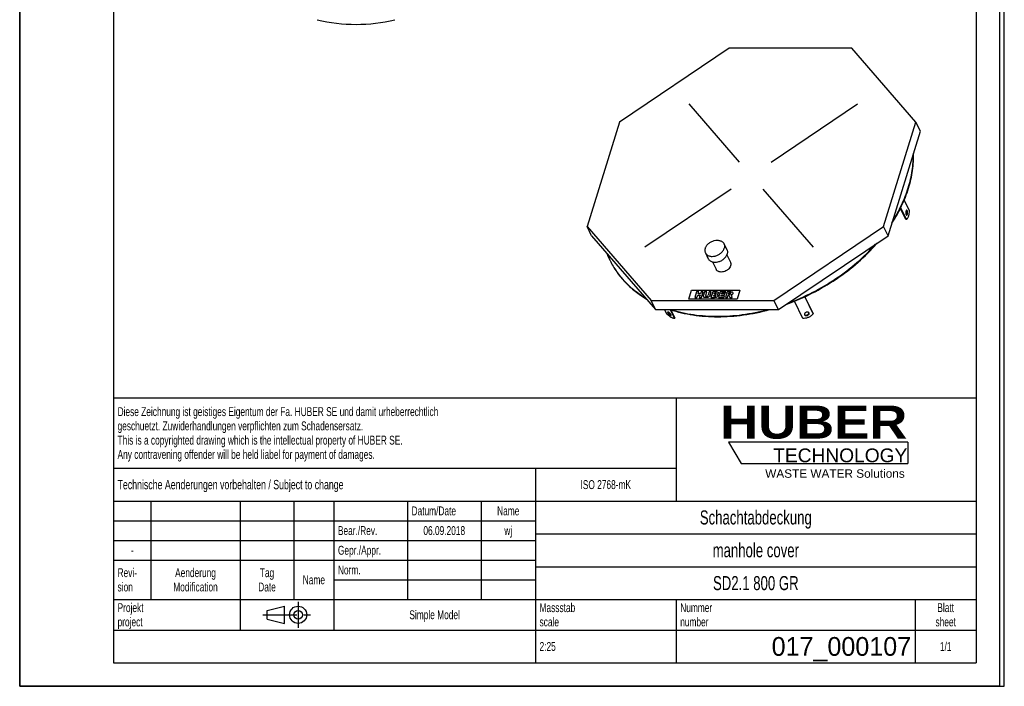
# Model space of a CAD drawing. Header units: millimetres. Extents: x 0 to 2625, y 0 to 3712.
# Tile 1 of 2: x 0 to 2625, y 0 to 1777. Entities that reach past the tile are written whole.
import ezdxf

# ---------------------------------------------------------------- set-up
doc = ezdxf.new("R2010")
doc.units = ezdxf.units.MM
doc.header["$LTSCALE"] = 242
doc.linetypes.add('CENTER', pattern=[0.6, 0.375, -0.075, 0.075, -0.075])
doc.layers.get('0').update_dxf_attribs({"linetype": 'CONTINUOUS'})
for name, color, linetype in [('_ACHSEN', 7, 'CONTINUOUS'), ('_KURVEN', 7, 'CONTINUOUS'), ('_ZEICHNUNGSELEM', 7, 'CONTINUOUS'), ('HUBER_Logo_BL0', 7, 'CONTINUOUS')]:
    doc.layers.add(name, color=color, linetype=linetype)
doc.styles.get("Standard").update_dxf_attribs({"font": 'txt', "width": 0.7})
doc.styles.add('TEXTSTYLE_2', font='ariblk.ttf')
doc.styles.add('TEXTSTYLE_3', font='arial.ttf')
doc.styles.add('TEXTSTYLE_5', font='txt')

# ---------------------------------------------------------------- blocks, each defined once
blk = doc.blocks.new('HUBER_LOGO_BL0', base_point=(2132.2, 631))
at = {"layer": 'HUBER_Logo_BL0', "color": 5, "linetype": 'Continuous'}
for p, q in [((2367.8, 650.3), (1889.7, 650.3)), ((1889.7, 650.3), (1923.4, 594.1)), ((2367.8, 650.3), (2367.8, 594.1)), ((1923.4, 594.1), (2367.8, 594.1))]:
    blk.add_line(p, q, dxfattribs=at)
at = {"layer": 'HUBER_Logo_BL0', "color": 2, "linetype": 'Continuous', "attachment_point": 3, "line_spacing_factor": 0.78}
for s, insert, char_height, width, style in [('HUBER\\P\\Farial.ttf;\\H36.5625;TECHNOLOGY ', (2366.4, 747.9), 87.75, 484.59, 'TEXTSTYLE_2'), ('WASTE WATER Solutions', (2359.5, 578.3), 22.5, 371.292, 'TEXTSTYLE_3')]:
    blk.add_mtext(s, dxfattribs=dict(at, insert=insert, char_height=char_height, width=width, style=style))
blk = doc.blocks.new('PROJEKTIONSMETHODE_1_BL1', base_point=(712.5, 190.6))
at = {"color": 2, "linetype": 'Continuous'}
for p, q in [((659.8, 202.1), (705.6, 213.5)), ((705.6, 167.7), (705.6, 213.5)), ((659.8, 179.2), (659.8, 202.1)), ((659.8, 179.2), (705.6, 167.7))]:
    blk.add_line(p, q, dxfattribs=at)
at = {"color": 2, "linetype": 'CENTER'}
for p, q in [((742.3, 225), (742.3, 156.2)), ((648.3, 190.6), (776.7, 190.6))]:
    blk.add_line(p, q, dxfattribs=at)
at = {"color": 2, "linetype": 'Continuous'}
for radius in [22.9, 11.5]:
    blk.add_circle((742.3, 190.6), radius, dxfattribs=at)
blk = doc.blocks.new('*T5')
at = {"color": 3, "linetype": 'Continuous'}
for p, q in [((0, 0), (2300, 0)), ((0, 0), (0, -706.25)), ((1500, 0), (1500, -275)), ((2300, 0), (2300, -706.25)), ((0, -187.5), (1500, -187.5)), ((1125, -187.5), (1125, -706.25)), ((0, -275), (2300, -275)), ((100, -275), (100, -537.5)), ((337.5, -275), (337.5, -618.75)), ((481.25, -275), (481.25, -537.5)), ((587.5, -275), (587.5, -618.75)), ((783.75, -275), (783.75, -537.5)), ((980, -275), (980, -537.5)), ((0, -327.5), (1125, -327.5)), ((1125, -362.5), (2300, -362.5)), ((0, -380), (1125, -380)), ((0, -432.5), (1125, -432.5)), ((1125, -450), (2300, -450)), ((587.5, -485), (1125, -485)), ((0, -537.5), (2300, -537.5)), ((1500, -537.5), (1500, -706.25)), ((2137.5, -537.5), (2137.5, -706.25)), ((0, -618.75), (2300, -618.75)), ((0, -706.25), (2300, -706.25))]:
    blk.add_line(p, q, dxfattribs=at)
at = {"layer": '_ZEICHNUNGSELEM', "color": 2, "linetype": 'Continuous', "line_spacing_factor": 0.96}
for s, insert, char_height, width, attachment_point in [('Diese Zeichnung ist geistiges Eigentum der Fa. HUBER SE und damit urheberrechtlich \\Pgeschuetzt. Zuwiderhandlungen verpflichten zum Schadensersatz.\\PThis is a copyrighted drawing which is the intellectual property of HUBER SE.\\PAny contravening offender will be held liabel for payment of damages.', (10.9375, -24.875), 23.75, 2768.571429, 1), ('Technische Aenderungen vorbehalten / Subject to change', (10.9375, -218.75), 25, 1905.952381, 1), ('ISO 2768-mK', (1312.5, -219.375), 23.75, 416.190476, 2), ('Datum/Date', (794.6875, -289.375), 23.75, 365.297619, 1), ('Name', (1052.5, -289.375), 23.75, 158.333333, 2), ('Schachtabdeckung', (1712.5, -300), 37.5, 850, 2), ('Bear./Rev.', (598.4375, -341.875), 23.75, 340.416667, 1), ('wj', (1052.5, -341.875), 23.75, 80.297619, 2), ('06.09.2018', (881.875, -341.875), 23.75, 351.72619, 2), ('Gepr./Appr.', (598.4375, -394.375), 23.75, 374.345238, 1), ('manhole cover', (1712.5, -387.5), 37.5, 705.357143, 2), ('-', (50, -394.375), 23.75, 42.97619, 2), ('Revi-\\Psion', (10.9375, -454.125), 23.75, 173.035714, 1), ('Aenderung\\PModification', (218.75, -454.125), 23.75, 369.821429, 2), ('Tag\\PDate', (409.375, -454.125), 23.75, 137.97619, 2), ('Norm. ', (598.4375, -446.875), 23.75, 219.404762, 1), ('Name', (534.375, -473.125), 23.75, 158.333333, 2), ('SD2.1 800 GR', (1712.5, -475), 37.5, 698.214286, 2), ('Projekt\\Pproject', (10.9375, -547.25), 23.75, 229.583333, 1), ('Massstab\\Pscale', (1135.9375, -547.25), 23.75, 280.47619, 1), ('Nummer\\Pnumber', (1510.9375, -547.25), 23.75, 232.97619, 1), ('Blatt\\Psheet', (2218.75, -547.25), 23.75, 162.857143, 2), ('Simple Model', (856.25, -566.25), 23.75, 410.535714, 2), ('2:25', (1135.9375, -650.625), 23.75, 134.583333, 1), ('1/1', (2218.75, -650.625), 23.75, 99.52381, 2)]:
    blk.add_mtext(s, dxfattribs=dict(at, insert=insert, char_height=char_height, width=width, attachment_point=attachment_point))
at = {"layer": '_ZEICHNUNGSELEM', "color": 2, "linetype": 'Continuous', "insert": (2126.5625, -637.5), "char_height": 50, "width": 791.666667, "attachment_point": 3, "line_spacing_factor": 0.96, "style": 'TEXTSTYLE_5'}
blk.add_mtext('017_000107', dxfattribs=at)

msp = doc.modelspace()

# ---------------------------------------------------------------- linework, layer by layer
at = {"color": 7, "linetype": 'Continuous'}
for p, q in [((0, 0), (0, 3712.5)), ((0, 0), (0, 3712.5)), ((2625, 0), (2625, 3712.5)), ((2625, 0), (2625, 3712.5)), ((1891.29, 1700.27), (1599, 1503.42)), ((2218.63, 1700.27), (1891.29, 1700.27)), ((2389.27, 1503.42), (2218.63, 1700.27)), ((1599, 1503.42), (1512.97, 1225.03)), ((2303.24, 1225.03), (2389.27, 1503.42)), ((2401.16, 1479.18), (2389.27, 1503.42)), ((2315.13, 1200.78), (2401.16, 1479.18)), ((1524.86, 1200.78), (1512.97, 1225.03)), ((1512.97, 1225.03), (1683.6, 1028.18)), ((2010.94, 1028.18), (2303.24, 1225.03)), ((2315.13, 1200.78), (2303.24, 1225.03)), ((1524.86, 1200.78), (1695.5, 1003.93)), ((2022.84, 1003.93), (2315.13, 1200.78)), ((1683.6, 1028.18), (2010.94, 1028.18)), ((1695.5, 1003.93), (1683.6, 1028.18)), ((2022.84, 1003.93), (2010.94, 1028.18)), ((1695.5, 1003.93), (2022.84, 1003.93)), ((0, 0), (2625, 0)), ((0, 0), (2625, 0))]:
    msp.add_line(p, q, dxfattribs=at)
at = {"color": 3, "linetype": 'Continuous'}
for p, q in [((2612.5, 3687.5), (2612.5, 0)), ((0, 1856.25), (0, 0)), ((2612.5, 0), (0, 0))]:
    msp.add_line(p, q, dxfattribs=at)
at = {"color": 5, "linetype": 'Continuous'}
for p, q in [((250, 3625), (250, 62.5)), ((2550, 3625), (2550, 62.5)), ((250, 62.5), (2550, 62.5))]:
    msp.add_line(p, q, dxfattribs=at)
at = {"color": 7, "linetype": 'Continuous'}
for centre, radius, start, end in [((896.69, 2201.53), 437.5, 256.28774, 283.71226), ((1778.13, 1236.55), 228.21, 201.21171, 206.13565), ((1777.7, 1236.35), 227.73, 206.1385, 206.48687)]:
    msp.add_arc(centre, radius, start, end, dxfattribs=at)
for points, knots in [([(2368.97, 1328.77), (2373.58, 1343.67), (2380.57, 1373.55), (2382.82, 1404.18), (2382.64, 1419.15)], [0, 0, 0, 0, 0.5103327, 1, 1, 1, 1]), ([(2369.58, 1327.52), (2374.35, 1342.93), (2381.5, 1373.84), (2383.57, 1405.53), (2383.19, 1420.98)], [0, 0, 0, 0, 0.5106448, 1, 1, 1, 1]), ([(2325.43, 1234.07), (2334.97, 1248.92), (2351.89, 1279.14), (2364.6, 1311.39), (2369.58, 1327.52)], [0, 0, 0, 0, 0.5111501, 1, 1, 1, 1]), ([(2326.78, 1238.39), (2335.86, 1252.78), (2351.98, 1282.05), (2364.16, 1313.19), (2368.97, 1328.77)], [0, 0, 0, 0, 0.5107983, 1, 1, 1, 1]), ([(2043.55, 1017.86), (2067.02, 1026.27), (2112.92, 1046.04), (2177.23, 1083.7), (2235.47, 1128.41), (2269.78, 1162.72), (2285.38, 1180.73)], [0, 0, 0, 0, 0.2539581, 0.5075667, 0.7573175, 1, 1, 1, 1]), ([(2048.26, 1021.03), (2070.76, 1029.34), (2114.78, 1048.67), (2176.56, 1085.04), (2232.72, 1127.94), (2266, 1160.72), (2281.22, 1177.92)], [0, 0, 0, 0, 0.2538747, 0.507284, 0.756985, 1, 1, 1, 1]), ([(1573.86, 1134.79), (1578.99, 1124.34), (1590.93, 1104.1), (1613.42, 1076.58), (1640.23, 1052.18), (1660.43, 1038.4), (1671.06, 1032.11)], [0, 0, 0, 0, 0.2435905, 0.4898691, 0.7413105, 1, 1, 1, 1]), ([(1573.87, 1134.79), (1578.97, 1124.55), (1590.8, 1104.72), (1612.94, 1077.73), (1639.26, 1053.75), (1659.05, 1040.16), (1669.47, 1033.94)], [0, 0, 0, 0, 0.2436589, 0.4900165, 0.7414585, 1, 1, 1, 1]), ([(1733.99, 1003.91), (1753.83, 997.44), (1795.82, 987.79), (1861.71, 983.22), (1930.44, 988.21), (1976.33, 997.69), (1999.25, 1003.91)], [0, 0, 0, 0, 0.2330023, 0.4784345, 0.7348962, 1, 1, 1, 1]), ([(1737.29, 1003.9), (1756.59, 997.86), (1797.3, 988.85), (1861.04, 984.57), (1927.43, 989.22), (1971.79, 998.09), (1993.95, 1003.9)], [0, 0, 0, 0, 0.2335718, 0.4791287, 0.7353438, 1, 1, 1, 1])]:
    msp.add_open_spline(points, degree=3, knots=knots, dxfattribs=at)
at = {"layer": '_ACHSEN', "color": 7, "linetype": 'Continuous'}
for p, q in [((2357.87, 1295.46), (2371.45, 1267.79)), ((2362.35, 1244.29), (2347.92, 1273.69)), ((2364.19, 1244.29), (2348.84, 1275.57)), ((2364.19, 1244.29), (2362.35, 1244.29)), ((1828.27, 1155.11), (1835.89, 1139.57)), ((1877.64, 1179.34), (1885.27, 1163.8)), ((1847.12, 1131.01), (1856.8, 1111.27)), ((1885.18, 1149.69), (1894.87, 1129.95)), ((2087.65, 980.51), (2065.25, 1026.14)), ((2092.76, 1038.02), (2115.21, 992.26)), ((2092.89, 1038.08), (2114.71, 993.61)), ((1725.16, 992.26), (1719.43, 1003.93)), ((1733.96, 1003.93), (1745.46, 980.51)), ((1736.33, 1003.19), (1746.8, 981.86)), ((1745.46, 980.51), (1746.8, 981.86)), ((2092.28, 990.34), (2092.41, 990.05)), ((2104.48, 994.85), (2104.35, 995.14)), ((2115.21, 992.26), (2114.71, 993.61))]:
    msp.add_line(p, q, dxfattribs=at)
for points, knots in [([(2364.77, 1268.75), (2364.64, 1268.75), (2364.36, 1268.69), (2363.97, 1268.44), (2363.61, 1268.05), (2363.14, 1267.31), (2362.68, 1266.07), (2362.33, 1264.34), (2362.2, 1262.42), (2362.3, 1260.49), (2362.6, 1258.71), (2362.97, 1257.63), (2363.2, 1257.16)], [0, 0, 0, 0, 0.0313934, 0.066536, 0.1078921, 0.1565391, 0.2753624, 0.4178849, 0.5738379, 0.7308845, 0.8765311, 1, 1, 1, 1]), ([(2364.5, 1267.35), (2364.45, 1267.44), (2364.27, 1267.79), (2364.05, 1268.11), (2363.85, 1268.31)], [0, 0, 0, 0, 0.2786984, 1, 1, 1, 1]), ([(2363.85, 1256.2), (2364.09, 1256.44), (2364.51, 1257.09), (2364.96, 1258.26), (2365.29, 1259.7), (2365.52, 1261.85), (2365.43, 1264.04), (2365.01, 1266.06), (2364.69, 1266.95), (2364.5, 1267.35)], [0, 0, 0, 0, 0.0867027, 0.1963948, 0.3253894, 0.4671674, 0.7562708, 0.887411, 1, 1, 1, 1]), ([(2371.45, 1267.79), (2371.42, 1265.16), (2371.15, 1261.29), (2370.28, 1256.34), (2369.43, 1253.02), (2368.38, 1250.09), (2367.16, 1247.62), (2365.81, 1245.66), (2364.74, 1244.66), (2364.19, 1244.29)], [0, 0, 0, 0, 0.3121755, 0.4589901, 0.5954763, 0.719105, 0.8280294, 0.9214148, 1, 1, 1, 1]), ([(2366.34, 1267.35), (2366.24, 1267.55), (2366.03, 1267.93), (2365.64, 1268.39), (2365.23, 1268.68), (2364.92, 1268.75), (2364.77, 1268.75)], [0, 0, 0, 0, 0.3159476, 0.5820842, 0.8045575, 1, 1, 1, 1]), ([(2364.77, 1255.75), (2364.9, 1255.75), (2365.19, 1255.81), (2365.57, 1256.06), (2365.94, 1256.45), (2366.41, 1257.2), (2366.87, 1258.44), (2367.21, 1260.16), (2367.34, 1262.09), (2367.25, 1264.02), (2366.94, 1265.79), (2366.57, 1266.88), (2366.34, 1267.35)], [0, 0, 0, 0, 0.0313934, 0.066536, 0.1078921, 0.1565391, 0.2753624, 0.4178849, 0.5738379, 0.7308845, 0.8765311, 1, 1, 1, 1]), ([(2363.2, 1257.16), (2363.3, 1256.95), (2363.51, 1256.58), (2363.9, 1256.12), (2364.32, 1255.83), (2364.63, 1255.75), (2364.77, 1255.75)], [0, 0, 0, 0, 0.3159476, 0.5820842, 0.8045575, 1, 1, 1, 1]), ([(1827.63, 1167.23), (1828.37, 1169.63), (1830.82, 1174.38), (1835.43, 1179.31), (1839.94, 1182.69), (1844.94, 1185.6), (1851.66, 1188.11), (1858.65, 1188.97), (1863.95, 1188.53), (1867.59, 1187.67), (1870.87, 1186.29), (1873.71, 1184.42), (1876.02, 1182.1), (1877.18, 1180.29), (1877.64, 1179.34)], [0, 0, 0, 0, 0.1207864, 0.2527778, 0.321804, 0.3917686, 0.5309321, 0.664042, 0.7268775, 0.7866686, 0.8433971, 0.8973742, 0.9492559, 1, 1, 1, 1]), ([(1827.63, 1167.23), (1827.3, 1166.18), (1826.83, 1164.09), (1826.69, 1160.92), (1827.14, 1157.89), (1827.83, 1156), (1828.27, 1155.11)], [0, 0, 0, 0, 0.2644249, 0.5170837, 0.7609157, 1, 1, 1, 1]), ([(1828.27, 1155.11), (1828.73, 1154.17), (1829.89, 1152.35), (1832.2, 1150.04), (1835.04, 1148.17), (1838.32, 1146.79), (1841.96, 1145.93), (1847.27, 1145.48), (1854.25, 1146.35), (1860.97, 1148.86), (1865.97, 1151.77), (1870.48, 1155.15), (1875.09, 1160.08), (1877.54, 1164.83), (1878.28, 1167.23)], [0, 0, 0, 0, 0.0507441, 0.1026258, 0.1566029, 0.2133314, 0.2731225, 0.335958, 0.4690679, 0.6082314, 0.678196, 0.7472222, 0.8792136, 1, 1, 1, 1]), ([(1877.64, 1179.34), (1878.08, 1178.46), (1878.77, 1176.56), (1879.22, 1173.54), (1879.08, 1170.37), (1878.61, 1168.27), (1878.28, 1167.23)], [0, 0, 0, 0, 0.2390843, 0.4829163, 0.7355751, 1, 1, 1, 1]), ([(1885.27, 1163.8), (1885.7, 1162.92), (1886.4, 1161.02), (1886.85, 1157.99), (1886.71, 1154.83), (1886.23, 1152.73), (1885.91, 1151.69)], [0, 0, 0, 0, 0.2390843, 0.4829163, 0.7355751, 1, 1, 1, 1]), ([(1835.89, 1139.57), (1836.36, 1138.63), (1837.51, 1136.81), (1839.83, 1134.5), (1842.66, 1132.63), (1845.94, 1131.25), (1849.58, 1130.38), (1854.89, 1129.94), (1861.88, 1130.81), (1868.59, 1133.32), (1873.59, 1136.23), (1878.11, 1139.61), (1882.72, 1144.54), (1885.17, 1149.29), (1885.91, 1151.69)], [0, 0, 0, 0, 0.0507441, 0.1026258, 0.1566029, 0.2133314, 0.2731225, 0.335958, 0.4690679, 0.6082314, 0.678196, 0.7472222, 0.8792136, 1, 1, 1, 1]), ([(1894.87, 1129.95), (1895.2, 1129.26), (1895.74, 1127.8), (1896.21, 1124.64), (1895.84, 1122.18), (1895.36, 1120.61)], [0, 0, 0, 0, 0.2395658, 0.4838887, 1, 1, 1, 1]), ([(1895.36, 1120.61), (1894.79, 1118.76), (1892.9, 1115.1), (1889.34, 1111.3), (1885.87, 1108.69), (1882.01, 1106.45), (1876.83, 1104.51), (1870.5, 1103.73), (1865.48, 1104.46), (1862.02, 1105.91), (1859.83, 1107.35), (1858.05, 1109.14), (1857.16, 1110.54), (1856.8, 1111.27)], [0, 0, 0, 0, 0.1208281, 0.252865, 0.3219151, 0.3919038, 0.5311154, 0.6642713, 0.786595, 0.8433431, 0.8973388, 0.9492384, 1, 1, 1, 1]), ([(1745.46, 980.51), (1744.92, 980.42), (1743.66, 980.46), (1741.63, 980.97), (1739.3, 981.92), (1736.71, 983.3), (1733.92, 985.07), (1729.94, 987.97), (1727.05, 990.46), (1725.16, 992.26)], [0, 0, 0, 0, 0.0686659, 0.1553357, 0.2607502, 0.3838241, 0.522397, 0.6735982, 1, 1, 1, 1]), ([(1727.63, 997.17), (1727.55, 997.08), (1727.42, 996.82), (1727.43, 996.34), (1727.58, 995.77), (1727.75, 995.36), (1727.86, 995.14)], [0, 0, 0, 0, 0.1693052, 0.3817418, 0.6574061, 1, 1, 1, 1]), ([(1736.66, 990.05), (1736.43, 990.51), (1735.83, 991.47), (1734.73, 992.86), (1733.42, 994.24), (1732, 995.48), (1730.8, 996.34), (1729.88, 996.86), (1729.28, 997.14), (1728.75, 997.32), (1728.29, 997.39), (1727.91, 997.35), (1727.71, 997.24), (1727.63, 997.17)], [0, 0, 0, 0, 0.1275651, 0.2782049, 0.4398875, 0.5992188, 0.7430864, 0.8056565, 0.8604679, 0.9068315, 0.9446349, 0.9747798, 1, 1, 1, 1]), ([(1727.86, 995.14), (1728.09, 994.68), (1728.68, 993.72), (1729.78, 992.33), (1731.1, 990.95), (1732.51, 989.71), (1733.72, 988.85), (1734.63, 988.33), (1735.23, 988.05), (1735.77, 987.88), (1736.23, 987.81), (1736.61, 987.84), (1736.81, 987.96), (1736.88, 988.03)], [0, 0, 0, 0, 0.1275651, 0.2782049, 0.4398875, 0.5992188, 0.7430864, 0.8056565, 0.8604679, 0.9068315, 0.9446349, 0.9747798, 1, 1, 1, 1]), ([(1728.89, 997.26), (1728.91, 997.2), (1729, 996.94), (1729.11, 996.69), (1729.2, 996.5)], [0, 0, 0, 0, 0.2290557, 1, 1, 1, 1]), ([(1729.2, 996.5), (1729.38, 996.14), (1729.82, 995.4), (1730.93, 993.89), (1732.62, 992.09), (1734.49, 990.56), (1735.96, 989.68), (1736.65, 989.38), (1736.96, 989.29)], [0, 0, 0, 0, 0.1106336, 0.2390347, 0.5229709, 0.7943962, 0.9081038, 1, 1, 1, 1]), ([(1736.88, 988.03), (1736.97, 988.11), (1737.09, 988.37), (1737.09, 988.85), (1736.94, 989.43), (1736.76, 989.83), (1736.66, 990.05)], [0, 0, 0, 0, 0.1693052, 0.3817418, 0.6574061, 1, 1, 1, 1]), ([(2115.21, 992.26), (2113.66, 990.33), (2109.87, 986.82), (2103.04, 982.99), (2095.47, 980.7), (2090.2, 980.34), (2087.65, 980.51)], [0, 0, 0, 0, 0.2392544, 0.494328, 0.7524341, 1, 1, 1, 1]), ([(2104.35, 995.14), (2104.22, 995.4), (2103.88, 995.9), (2102.91, 996.74), (2101.23, 997.38), (2098.93, 997.43), (2096.58, 996.83), (2094.46, 995.65), (2092.87, 994.06), (2092.13, 992.45), (2092.06, 991.2), (2092.18, 990.61), (2092.28, 990.34)], [0, 0, 0, 0, 0.051307, 0.1051628, 0.2241512, 0.359415, 0.5042194, 0.6480075, 0.7806009, 0.8964554, 0.9491948, 1, 1, 1, 1]), ([(2092.11, 991.05), (2092.42, 990.59), (2093.35, 989.77), (2095.18, 989.17), (2097.29, 989.14), (2099.47, 989.66), (2101.46, 990.68), (2103.04, 992.08), (2104.04, 993.73), (2104.21, 994.95), (2104.15, 995.5)], [0, 0, 0, 0, 0.104901, 0.2240093, 0.3576327, 0.4999814, 0.6423339, 0.7759677, 0.8950892, 1, 1, 1, 1]), ([(2092.41, 990.05), (2092.54, 989.79), (2092.88, 989.29), (2093.85, 988.45), (2095.53, 987.82), (2097.83, 987.77), (2100.18, 988.37), (2102.3, 989.54), (2103.89, 991.14), (2104.63, 992.74), (2104.7, 994), (2104.58, 994.58), (2104.48, 994.85)], [0, 0, 0, 0, 0.051307, 0.1051628, 0.2241512, 0.359415, 0.5042194, 0.6480075, 0.7806009, 0.8964554, 0.9491948, 1, 1, 1, 1])]:
    msp.add_open_spline(points, degree=3, knots=knots, dxfattribs=at)
at = {"layer": '_KURVEN', "color": 4, "linetype": 'Continuous'}
for p, q in [((1918.94, 1397.09), (1784.51, 1552.18)), ((2003.61, 1397.09), (2233.89, 1552.18)), ((1896.69, 1325.09), (1666.4, 1170)), ((1981.36, 1325.09), (2115.79, 1170)), ((1784.01, 1032.09), (1791.27, 1055.59)), ((1791.27, 1055.59), (1920.22, 1055.59)), ((1804.71, 1051.68), (1799.87, 1036.01)), ((1810.4, 1051.68), (1804.71, 1051.68)), ((1808.71, 1046.19), (1810.4, 1051.68)), ((1816.62, 1051.68), (1814.93, 1046.19)), ((1822.34, 1051.68), (1816.62, 1051.68)), ((1817.5, 1036.01), (1822.34, 1051.68)), ((1826.13, 1051.68), (1823.25, 1042.34)), ((1831.81, 1051.68), (1826.13, 1051.68)), ((1828.86, 1042.11), (1831.81, 1051.68)), ((1838.11, 1051.68), (1835.15, 1042.11)), ((1843.79, 1051.68), (1838.11, 1051.68)), ((1840.9, 1042.34), (1843.79, 1051.68)), ((1847.57, 1051.68), (1842.73, 1036.01)), ((1858.23, 1051.68), (1847.57, 1051.68)), ((1867.56, 1051.68), (1862.72, 1036.01)), ((1882.82, 1051.68), (1867.56, 1051.68)), ((1886.23, 1051.68), (1881.39, 1036.01)), ((1881.78, 1048.33), (1882.82, 1051.68)), ((1895.72, 1051.68), (1886.23, 1051.68)), ((1920.22, 1055.59), (1912.95, 1032.09)), ((1912.95, 1032.09), (1784.01, 1032.09)), ((1799.87, 1036.01), (1805.56, 1036.01)), ((1805.56, 1036.01), (1807.52, 1042.35)), ((1807.52, 1042.35), (1813.74, 1042.35)), ((1814.93, 1046.19), (1808.71, 1046.19)), ((1813.74, 1042.35), (1811.78, 1036.01)), ((1811.78, 1036.01), (1817.5, 1036.01)), ((1842.73, 1036.01), (1852.56, 1036.01)), ((1849.51, 1039.38), (1850.49, 1042.55)), ((1852.41, 1039.38), (1849.51, 1039.38)), ((1850.49, 1042.55), (1853.38, 1042.55)), ((1851.41, 1045.53), (1852.33, 1048.5)), ((1853.89, 1045.53), (1851.41, 1045.53)), ((1852.33, 1048.5), (1854.85, 1048.5)), ((1862.72, 1036.01), (1878.25, 1036.01)), ((1869.52, 1039.56), (1870.48, 1042.65)), ((1879.35, 1039.56), (1869.52, 1039.56)), ((1870.48, 1042.65), (1879.34, 1042.65)), ((1871.46, 1045.84), (1872.23, 1048.33)), ((1880.32, 1045.84), (1871.46, 1045.84)), ((1872.23, 1048.33), (1881.78, 1048.33)), ((1878.25, 1036.01), (1879.35, 1039.56)), ((1879.34, 1042.65), (1880.32, 1045.84)), ((1881.39, 1036.01), (1887.11, 1036.01)), ((1887.11, 1036.01), (1889.08, 1042.37)), ((1889.08, 1042.37), (1889.58, 1042.37)), ((1889.99, 1045.33), (1890.97, 1048.51)), ((1892.39, 1045.33), (1889.99, 1045.33)), ((1890.97, 1048.51), (1893.48, 1048.51)), ((1891.52, 1040.8), (1893.08, 1036.01)), ((1893.08, 1036.01), (1899.51, 1036.01)), ((1899.51, 1036.01), (1898.15, 1040.54))]:
    msp.add_line(p, q, dxfattribs=at)
for points in [[(1858.23, 1051.68), (1860, 1051.68), (1861.24, 1051.3), (1861.96, 1050.55)], [(1861.96, 1050.55), (1862.69, 1049.81), (1862.88, 1048.88), (1862.54, 1047.77)], [(1895.72, 1051.68), (1897.48, 1051.68), (1898.79, 1051.55), (1899.64, 1051.29)], [(1899.64, 1051.29), (1900.49, 1051.03), (1901.08, 1050.55), (1901.44, 1049.86)], [(1822.95, 1039.68), (1822.91, 1040.69), (1823.01, 1041.57), (1823.25, 1042.34)], [(1823.61, 1037.88), (1823.19, 1038.47), (1822.98, 1039.07), (1822.95, 1039.68)], [(1825.15, 1036.53), (1824.53, 1036.85), (1824.02, 1037.3), (1823.61, 1037.88)], [(1827.6, 1035.9), (1826.58, 1036.01), (1825.75, 1036.21), (1825.15, 1036.53)], [(1830.5, 1035.74), (1829.59, 1035.74), (1828.63, 1035.8), (1827.6, 1035.9)], [(1828.86, 1042.11), (1828.59, 1041.26), (1828.66, 1040.59), (1829.07, 1040.11)], [(1829.07, 1040.11), (1829.47, 1039.63), (1830.18, 1039.4), (1831.17, 1039.4)], [(1834.64, 1036.26), (1833.43, 1035.92), (1832.04, 1035.74), (1830.5, 1035.74)], [(1831.17, 1039.4), (1832.15, 1039.4), (1832.99, 1039.63), (1833.69, 1040.1)], [(1833.69, 1040.1), (1834.39, 1040.57), (1834.89, 1041.25), (1835.15, 1042.11)], [(1837.31, 1037.56), (1836.39, 1036.94), (1835.51, 1036.51), (1834.64, 1036.26)], [(1839.58, 1039.72), (1838.98, 1038.89), (1838.23, 1038.18), (1837.31, 1037.56)], [(1840.9, 1042.34), (1840.61, 1041.41), (1840.17, 1040.54), (1839.58, 1039.72)], [(1852.41, 1039.38), (1853.39, 1039.38), (1854.13, 1039.51), (1854.62, 1039.81)], [(1855.17, 1036.22), (1853.84, 1036.07), (1852.97, 1036.01), (1852.56, 1036.01)], [(1855.34, 1042.12), (1855.02, 1042.4), (1854.38, 1042.55), (1853.38, 1042.55)], [(1853.89, 1045.53), (1854.77, 1045.53), (1855.42, 1045.66), (1855.86, 1045.92)], [(1854.62, 1039.81), (1855.12, 1040.11), (1855.44, 1040.51), (1855.6, 1041.01)], [(1856.54, 1048.12), (1856.26, 1048.37), (1855.7, 1048.5), (1854.85, 1048.5)], [(1857.49, 1036.73), (1856.94, 1036.5), (1856.16, 1036.33), (1855.17, 1036.22)], [(1855.6, 1041.01), (1855.74, 1041.47), (1855.65, 1041.84), (1855.34, 1042.12)], [(1855.86, 1045.92), (1856.29, 1046.17), (1856.58, 1046.56), (1856.73, 1047.05)], [(1856.73, 1047.05), (1856.87, 1047.5), (1856.81, 1047.86), (1856.54, 1048.12)], [(1859.79, 1038.28), (1859.14, 1037.62), (1858.37, 1037.11), (1857.49, 1036.73)], [(1860.78, 1045.39), (1860.19, 1044.94), (1859.42, 1044.6), (1858.47, 1044.34)], [(1858.47, 1044.34), (1859.71, 1044.07), (1860.53, 1043.61), (1860.96, 1042.94)], [(1861.13, 1040.47), (1860.88, 1039.65), (1860.43, 1038.92), (1859.79, 1038.28)], [(1862.54, 1047.77), (1862.25, 1046.85), (1861.67, 1046.05), (1860.78, 1045.39)], [(1860.96, 1042.94), (1861.38, 1042.28), (1861.44, 1041.46), (1861.13, 1040.47)], [(1890.85, 1042), (1890.52, 1042.24), (1890.09, 1042.37), (1889.58, 1042.37)], [(1891.52, 1040.8), (1891.32, 1041.41), (1891.1, 1041.81), (1890.85, 1042)], [(1892.39, 1045.33), (1892.64, 1045.33), (1893.16, 1045.39), (1893.96, 1045.53)], [(1895.47, 1048.1), (1895.18, 1048.37), (1894.51, 1048.51), (1893.48, 1048.51)], [(1893.96, 1045.53), (1894.36, 1045.61), (1894.71, 1045.77), (1895.04, 1046.03)], [(1895.04, 1046.03), (1895.35, 1046.29), (1895.57, 1046.6), (1895.68, 1046.94)], [(1895.68, 1046.94), (1895.83, 1047.44), (1895.76, 1047.83), (1895.47, 1048.1)], [(1897.89, 1043.54), (1897.33, 1043.29), (1896.6, 1043.08), (1895.69, 1042.92)], [(1895.69, 1042.92), (1896.31, 1042.72), (1896.75, 1042.53), (1897, 1042.34)], [(1897, 1042.34), (1897.17, 1042.21), (1897.39, 1041.94), (1897.66, 1041.51)], [(1897.66, 1041.51), (1897.92, 1041.1), (1898.08, 1040.78), (1898.15, 1040.54)], [(1900.16, 1045.07), (1899.53, 1044.44), (1898.77, 1043.93), (1897.89, 1043.54)], [(1901.51, 1047.33), (1901.24, 1046.45), (1900.79, 1045.7), (1900.16, 1045.07)], [(1901.44, 1049.86), (1901.79, 1049.16), (1901.82, 1048.32), (1901.51, 1047.33)]]:
    msp.add_open_spline(points, degree=3, dxfattribs=at)

# ---------------------------------------------------------------- block references
msp.add_blockref('*T5', (250, 768.75))
at = {"color": 2, "linetype": 'Continuous'}
msp.add_blockref('PROJEKTIONSMETHODE_1_BL1', (712.5, 190.62), dxfattribs=at)
at = {"layer": 'HUBER_Logo_BL0'}
msp.add_blockref('HUBER_LOGO_BL0', (2132.25, 630.97), dxfattribs=at)

doc.saveas('drawing.dxf')
